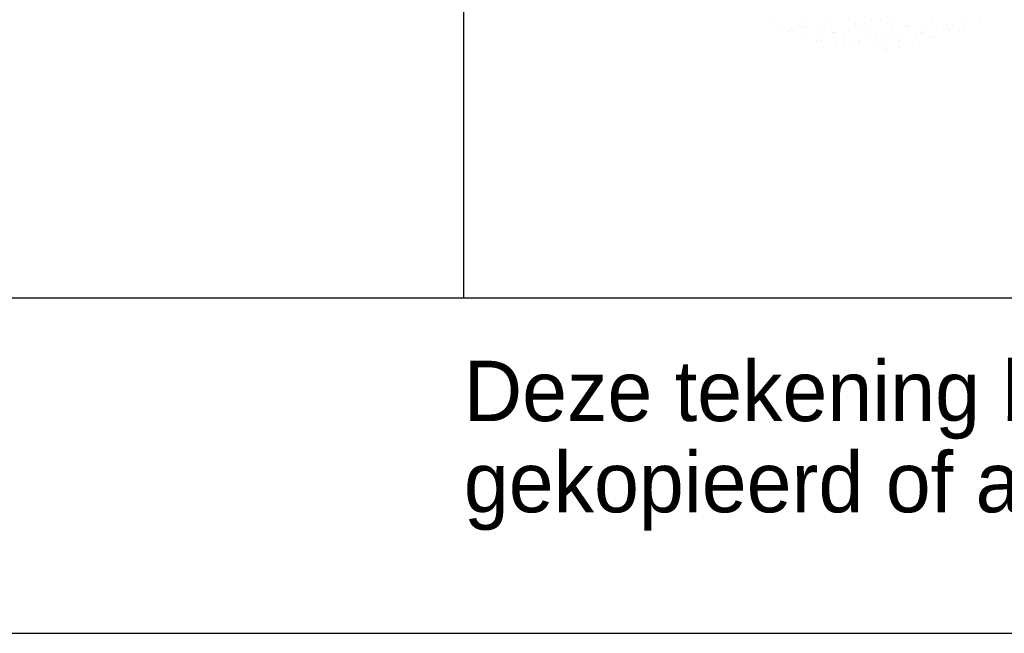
# Model space of a CAD drawing. Extents: x -39327 to 109237, y 358172 to 442272.
# Tile 63 of 96: x 89413 to 92349, y 358172 to 360001. Entities that reach past the tile are written whole.
import ezdxf

# ---------------------------------------------------------------- set-up
doc = ezdxf.new("R2010")
doc.units = 0
doc.header["$LTSCALE"] = 100
doc.layers.get('0').update_dxf_attribs({"linetype": 'CONTINUOUS'})
for name, color, linetype in [('00KAD025', 2, 'CONTINUOUS'), ('00KAD070', 5, 'CONTINUOUS'), ('BL$4----', 7, 'CONTINUOUS')]:
    doc.layers.add(name, color=color, linetype=linetype)
doc.styles.add('BURO-018', font='BUROFONT.shx', dxfattribs={"height": 180})
doc.styles.add('BURO-025', font='BUROFONT.shx', dxfattribs={"height": 250})
doc.styles.add('BURO-035', font='BUROFONT.shx', dxfattribs={"height": 350})
doc.styles.add('BURO-050', font='BUROFONT.shx', dxfattribs={"height": 500})

# ---------------------------------------------------------------- blocks, each defined once
blk = doc.blocks.new('KUIJPERSKLEUR')
at = {"color": 1}
blk.add_line((-185, 10), (-185, 73), dxfattribs=at)
at = {"color": 161}
for p, q in [((-174.902, 18.249), (-174.902, 18.249)), ((-170.178, 18.218), (-170.178, 18.218)), ((-169.588, 18.288), (-169.588, 18.288)), ((-175.886, 18.199), (-175.886, 18.199)), ((-175.61, 18.072), (-175.61, 18.072)), ((-175.308, 17.945), (-175.308, 17.945)), ((-175.218, 18.038), (-175.218, 18.038)), ((-175.169, 17.953), (-175.169, 17.953)), ((-174.922, 18.063), (-174.922, 18.063)), ((-172.261, 18.013), (-172.261, 18.013)), ((-171.363, 17.911), (-171.363, 17.911)), ((-170.598, 18.151), (-170.598, 18.151)), ((-170.542, 17.996), (-170.542, 17.996)), ((-170.221, 17.96), (-170.221, 17.96)), ((-170.098, 18.046), (-170.098, 18.046)), ((-174.792, 17.762), (-174.792, 17.762)), ((-174.487, 17.684), (-174.487, 17.684)), ((-174.357, 17.635), (-174.357, 17.635)), ((-174.344, 17.808), (-174.344, 17.808)), ((-173.649, 17.811), (-173.649, 17.811)), ((-173.38, 17.671), (-173.38, 17.671)), ((-173.214, 17.685), (-173.214, 17.685)), ((-172.994, 17.789), (-172.994, 17.789)), ((-172.736, 17.815), (-172.736, 17.815)), ((-172.506, 17.861), (-172.506, 17.861)), ((-172.292, 17.865), (-172.292, 17.865)), ((-172.071, 17.734), (-172.071, 17.734)), ((-172.03, 17.652), (-172.03, 17.652)), ((-171.63, 17.615), (-171.63, 17.615)), ((-171.495, 17.704), (-171.495, 17.704)), ((-171.297, 17.876), (-171.297, 17.876)), ((-171.051, 17.754), (-171.051, 17.754)), ((-170.928, 17.784), (-170.928, 17.784)), ((-173.916, 17.515), (-173.916, 17.515)), ((-173.69, 17.523), (-173.69, 17.523)), ((-173.246, 17.573), (-173.246, 17.573)), ((-172.773, 17.565), (-172.773, 17.565)), ((-172.449, 17.412), (-172.449, 17.412)), ((-172.415, 17.534), (-172.415, 17.534)), ((-172.396, 17.374), (-172.396, 17.374)), ((-172.005, 17.462), (-172.005, 17.462))]:
    blk.add_line(p, q, dxfattribs=at)
at = {"color": 163}
for p, q in [((-174.189, 18.287), (-174.189, 18.287)), ((-173.024, 18.219), (-173.024, 18.219)), ((-172.839, 18.268), (-172.839, 18.268)), ((-172.58, 18.269), (-172.58, 18.269)), ((-172.182, 18.221), (-172.182, 18.221)), ((-171.039, 18.271), (-171.039, 18.271)), ((-174.774, 18.088), (-174.774, 18.088)), ((-174.467, 18.122), (-174.467, 18.122)), ((-174.026, 18.002), (-174.026, 18.002)), ((-173.977, 17.926), (-173.977, 17.926)), ((-173.958, 17.926), (-173.958, 17.926)), ((-173.533, 17.977), (-173.533, 17.977)), ((-173.325, 18.172), (-173.325, 18.172)), ((-173.225, 18.15), (-173.225, 18.15)), ((-172.883, 18.052), (-172.883, 18.052)), ((-171.875, 18.131), (-171.875, 18.131)), ((-171.783, 18.107), (-171.783, 18.107)), ((-171.74, 18.102), (-171.74, 18.102)), ((-171.339, 18.158), (-171.339, 18.158)), ((-170.911, 17.994), (-170.911, 17.994))]:
    blk.add_line(p, q, dxfattribs=at)
at = {"color": 1, "style": 'BURO-018'}
for s, p in [('Deze tekening blijft eigendom en mag zonder onze schriftelijke toestemming niet', (-185, 6.326)), ('gekopieerd of aan derden ter inzage worden gegeven, noch voor of door derden worden gebruikt', (-185, 3.607))]:
    blk.add_text(s, height=1.8, dxfattribs=at).set_placement(p)
at = {"color": 150, "style": 'BURO-025'}
for tag, p in [('TKSCHAAL', (-167, 67)), ('TKBLADNR', (-124, 67)), ('TKDATCREAT', (-81, 67)), ('TKDATA', (-30, 67)), ('TKINIT', (-30, 58)), ('PRPRLEID', (-30, 49)), ('PRGRLEID', (-30, 40))]:
    blk.add_attdef(tag, p, '', height=2.5, dxfattribs=at)
at = {"color": 3, "style": 'BURO-035'}
for tag, p in [('PROMSCHR', (-177, 55)), ('TK1OMSCHR', (-177, 42))]:
    blk.add_attdef(tag, p, '', height=3.5, dxfattribs=at)
at = {"color": 1, "style": 'BURO-025'}
blk.add_attdef('TKFILE', (-4, 40), '', height=2.5, rotation=90, dxfattribs=at)
blk.add_attdef('PRNAAM', (-30, 31.5), '', height=2.5, dxfattribs=at)
at = {"color": 4, "style": 'BURO-050'}
blk.add_attdef('TKTEKNR', (-48, 19), '', height=5, dxfattribs=at)

msp = doc.modelspace()

# ---------------------------------------------------------------- linework, layer by layer
at = {"layer": '00KAD025', "linetype": 'CONTINUOUS'}
msp.add_line((-39327.3, 358171.9), (109237.4, 358171.9), dxfattribs=at)
at = {"layer": '00KAD070', "linetype": 'CONTINUOUS'}
msp.add_line((-38327.3, 359171.9), (108237.4, 359171.9), dxfattribs=at)

# ---------------------------------------------------------------- block references
at = {"layer": 'BL$4----', "xscale": 100, "yscale": 100, "zscale": 100}
msp.add_blockref('KUIJPERSKLEUR', (109237.4, 358171.9), dxfattribs=at)

doc.saveas('drawing.dxf')
